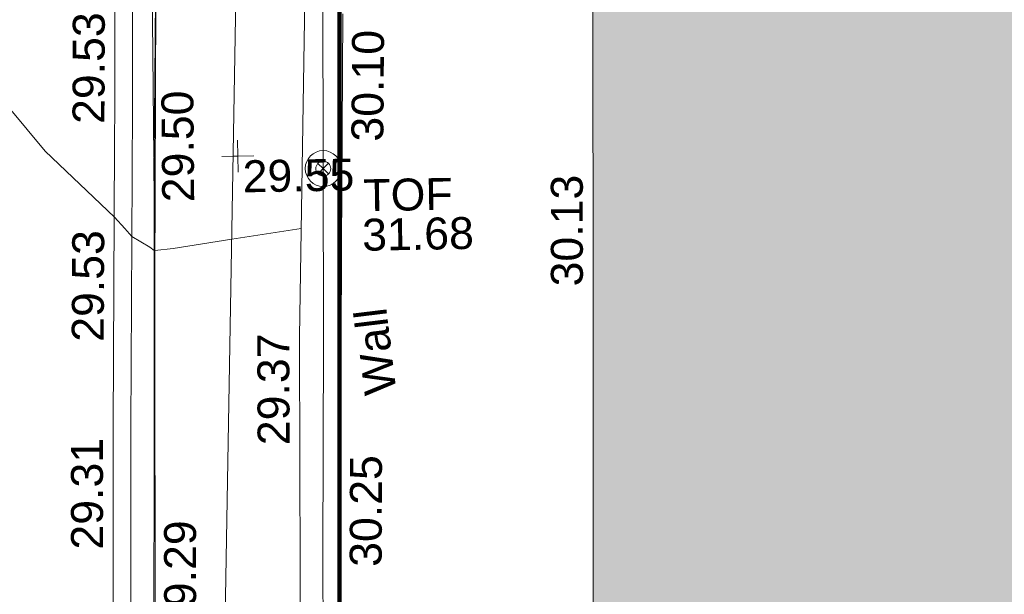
# Model space of a CAD drawing. Header units: millimetres. Extents: x -287732 to 520720, y -88450 to 287754.
# Tile 239 of 256: x 54517 to 66077, y 50439 to 57184. Entities that reach past the tile are written whole.
import ezdxf

# ---------------------------------------------------------------- set-up
doc = ezdxf.new("R2010")
doc.units = ezdxf.units.MM
doc.linetypes.add('IMPORT-UG_ELEC_STREET LIGHTING_QLB2 _2_', pattern=[2700, 1500, -300.0000000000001, 0, -250, 150, -300.0000000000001, 0, -200])
for name, color, linetype, lineweight, true_color in [('00__TOPO__TOP_OF_FENCE_SYMBOL', 7, 'Continuous', 9, 0x666666), ('00_UAV_BUILDING_OUTLINE', 5, 'Continuous', 9, 0x0000ff), ('00_UAV_FENCE_2D', 7, 'Continuous', 9, 0x264c2f), ('00_UAV_LEVEL_SPOT', 7, 'Continuous', 9, 0x666666), ('00_UAV_ROAD_MARKING_YELLOW_CONTINUOUS', 40, 'Continuous', 9, 0xffbf00), ('00_UAV_TOP_OF_FENCE', 6, 'Continuous', 9, 0xff00ff), ('00_UAV_WALL', 7, 'Continuous', 9, 0x7c00a5), ('01_DTM_CONTOUR_MNR', 7, 'Continuous', 9, 0xa5a552), ('12333-PUM-2D-U-0001-C01 - Rev2_REVIT IMPORT_dwg', 7, 'Continuous', 9, 0x767676), ('A_RHA_Line', 7, 'Continuous', 9, 0x00a600)]:
    doc.layers.add(name, color=color, linetype=linetype, lineweight=lineweight, true_color=true_color)
for name, color, linetype, lineweight in [('00_UAV_ROAD_EDGE', 7, 'Continuous', 9), ('A_RHA_Detail', 7, 'Continuous', 9), ('A_RHA_Floor', 7, 'Continuous', 9)]:
    doc.layers.add(name, color=color, linetype=linetype, lineweight=lineweight)
doc.styles.add('Swis721 Lt BT_2', font='swissl.ttf', dxfattribs={"height": 375})

# ---------------------------------------------------------------- blocks, each defined once
blk = doc.blocks.new('12333-PUM-2D-U-0001-C01 - Rev2_REVIT IMPORT_dwg_MSL_Node_LineworkTOF-2077248-Site Location Plan Proposed')
at = {"layer": '00__TOPO__TOP_OF_FENCE_SYMBOL', "color": 254, "true_color": 0xcccccc, "flags": 128}
for points in [[(165.3591892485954, 165.3591892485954), (0, 0), (-165.3591892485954, 165.3591892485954)], [(165.3591892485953, -165.3591892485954), (0, 0), (-165.3591892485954, -165.3591892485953)]]:
    blk.add_lwpolyline(points, dxfattribs=at)
at = {"layer": '00__TOPO__TOP_OF_FENCE_SYMBOL', "color": 254, "true_color": 0xcccccc}
for radius in [562.5594001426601, 233.853208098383]:
    blk.add_circle((0, 0), radius, dxfattribs=at)
blk = doc.blocks.new('12333-PUM-2D-U-0001-C01 - Rev2_REVIT IMPORT_dwg_UAV-V203-Site Location Plan Proposed')
at = {"layer": '00_UAV_LEVEL_SPOT', "color": 254, "true_color": 0xeaeaea}
blk.add_line((-145.5463075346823, 1.386069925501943e-10), (-499.9999999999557, 1.386069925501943e-10), dxfattribs=at)
at = {"layer": '00_UAV_LEVEL_SPOT', "color": 254, "true_color": 0xcccccc, "flags": 128}
for points in [[(500.0000000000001, 0), (0, 0), (0, 500.0000000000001)], [(1.386069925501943e-10, -499.9999999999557), (1.386069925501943e-10, 1.386069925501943e-10), (-145.5463075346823, 1.386069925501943e-10)]]:
    blk.add_lwpolyline(points, dxfattribs=at)
blk = doc.blocks.new('12333-PUM-2D-U-0001-C01 - Rev2_REVIT IMPORT_dwg_MGS62954_T2_Galway_ITM_3d_Rev1-2077680-Site Location Plan Proposed')
at = {"layer": '00_UAV_FENCE_2D', "color": 254, "true_color": 0xcccccc, "flags": 128}
blk.add_lwpolyline([(533990964.1186976, 725596634.5562297), (533987912.7885001, 725596664.6665002), (533983992.7885001, 725596759.6665001), (533978558.7885, 725596850.6665001), (533974087.7885002, 725596902.6665001), (533969196.7885, 725596983.6665001), (533963895.7885001, 725597063.6665001), (533960784.0595002, 725597139.8885002), (533960859.0595002, 725601247.8885001), (533960914.0595002, 725605285.8885002), (533960967.7425002, 725607837.8120002), (533961063.7425001, 725613958.8120003), (533961090.6646549, 725616194.2439687)], dxfattribs=at)
at = {"layer": '00_UAV_ROAD_EDGE', "color": 254, "true_color": 0xeaeaea}
blk.add_line((533959006.8979946, 725609458.490965), (533959011.5159281, 725609995.5294762), dxfattribs=at)
at = {"layer": '00_UAV_ROAD_EDGE', "color": 254, "true_color": 0xeaeaea, "flags": 128}
for points in [[(533959011.5705748, 725610001.8845565), (533959032.3925, 725612423.3520001), (533959063.6566026, 725614067.5969732), (533959070.7222597, 725614439.1947522)], [(533958875.3313907, 725601184.1519535), (533958899.3925, 725602482.3520001), (533958925.7706878, 725604077.5662371), (533958998.3925002, 725608469.3520001), (533958998.5640885, 725608489.3067082)]]:
    blk.add_lwpolyline(points, dxfattribs=at)
at = {"layer": '00_UAV_ROAD_EDGE', "color": 254, "true_color": 0xcccccc, "flags": 128}
blk.add_lwpolyline([(533958998.5640885, 725608489.3067082), (533959003.5785396, 725609072.4578707), (533959006.8979946, 725609458.490965)], dxfattribs=at)
at = {"layer": '00_UAV_ROAD_MARKING_YELLOW_CONTINUOUS', "color": 254, "true_color": 0xeaeaea, "flags": 128}
for points in [[(533958832.779637, 725613728.3943529), (533958773.7796368, 725610647.394353), (533958754.2971504, 725609785.8606826), (533958687.7796368, 725606844.3943532), (533958653.3473029, 725604791.6533731), (533958627.7796369, 725603267.394353), (533958603.8727623, 725601149.8248274)], [(533958400.0709427, 725601477.2762069), (533958420.313832, 725603270.3054502), (533958451.9863532, 725605158.515595), (533958480.3335288, 725606848.4797163), (533958555.0513247, 725610152.5701576), (533958566.3390992, 725610651.7260462), (533958625.3254521, 725613732.013396)]]:
    blk.add_lwpolyline(points, dxfattribs=at)
at = {"layer": '00_UAV_WALL', "color": 254, "true_color": 0xcccccc, "flags": 128}
for points in [[(533990956.7620292, 725596423.3956015), (533988198.7885001, 725596496.6665002), (533986008.5859736, 725596530.3464565), (533983841.7885001, 725596563.6665001), (533981010.8676288, 725596590.0782342), (533979768.7885001, 725596601.6665001), (533976012.6309975, 725596642.7138414), (533974003.7885002, 725596664.6665002), (533971014.287743, 725596725.5752472), (533969193.7885, 725596762.6665001), (533966015.4047054, 725596816.581451), (533964300.7885002, 725596845.6665001), (533961016.0061924, 725596867.9222397), (533960499.0436472, 725596871.4248718), (533960590.133504, 725601352.1082282), (533960596.1900002, 725601650.0255003), (533960664.1329563, 725606346.3936038), (533960686.1900002, 725607871.0255002), (533960802.279188, 725611338.7042763), (533960834.8385002, 725612311.2775003)], [(533961262.7147147, 725611649.9304314), (533961196.1900002, 725608915.0255), (533961150.0219418, 725606653.3536563), (533961114.1900003, 725604898.0255003), (533961061.6929858, 725601654.8766059), (533961051.1900001, 725601006.0255003), (533960995.7885, 725597359.6665001)]]:
    blk.add_lwpolyline(points, dxfattribs=at)
at = {"layer": '01_DTM_CONTOUR_MNR', "color": 254, "true_color": 0xcccccc}
blk.add_line((533960728.6658965, 725609139.8151885), (533959911.5081909, 725609026.6154559), dxfattribs=at)
at = {"layer": '01_DTM_CONTOUR_MNR', "color": 254, "true_color": 0xeaeaea, "flags": 128}
for points in [[(533958997.7365229, 725608911.7271248), (533958949.5136126, 725608948.5231512), (533958740.0000001, 725609080.0000002), (533958657.3264858, 725609173.5884308), (533958540.0000001, 725609310.0000004), (533957738.85035, 725610097.3283256), (533956719.021981, 725611362.99457), (533956114.0993571, 725612100.7750337), (533955336.015036, 725612723.4965209), (533955183.1609159, 725612818.3236567), (533954948.2491391, 725612953.1285881), (533954497.3181946, 725613222.2364635), (533954075.9053629, 725613528.3036281), (533953550.0000002, 725613950.0000004), (533953390.0000001, 725614080.0000001), (533953300.0000001, 725614390), (533953245.856407, 725614400.4224281)], [(533959911.5081909, 725609026.6154559), (533959219.5828383, 725608930.7639885), (533959007.1864613, 725608910.6795597)]]:
    blk.add_lwpolyline(points, dxfattribs=at)
at = {"xscale": 0.375, "yscale": 0.375, "zscale": 0.375}
for name, p in [('12333-PUM-2D-U-0001-C01 - Rev2_REVIT IMPORT_dwg_UAV-V203-Site Location Plan Proposed', (533960000.0000001, 725610000)), ('12333-PUM-2D-U-0001-C01 - Rev2_REVIT IMPORT_dwg_MSL_Node_LineworkTOF-2077248-Site Location Plan Proposed', (533960999.4015907, 725609836.8596339))]:
    blk.add_blockref(name, p, dxfattribs=at)
at = {"layer": '00_UAV_BUILDING_OUTLINE', "color": 251, "true_color": 0x666666, "insert": (533963647.5830796, 725608407.4534109), "char_height": 375, "width": 1495.902363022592, "attachment_point": 1, "rotation": 89.02410562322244, "line_spacing_factor": 1.005061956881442, "style": 'Swis721 Lt BT_2'}
blk.add_mtext('30.13', dxfattribs=at)
at = {"layer": '00_UAV_LEVEL_SPOT', "insert": (533960051.8765643, 725609949.1441548), "char_height": 375, "width": 1495.902363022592, "attachment_point": 1, "line_spacing_factor": 1.005061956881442, "style": 'Swis721 Lt BT_2'}
blk.add_mtext('29.55', dxfattribs=at)
at = {"layer": '00_UAV_ROAD_EDGE', "color": 251, "true_color": 0x666666, "char_height": 375, "width": 1495.902363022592, "attachment_point": 1, "line_spacing_factor": 1.005061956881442, "style": 'Swis721 Lt BT_2'}
for s, insert, rotation in [('29.50', (533959103.0117916, 725609473.4223086), 89.507332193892), ('29.29', (533959037.3164892, 725604429.9731948), 89.05265320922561)]:
    blk.add_mtext(s, dxfattribs=dict(at, insert=insert, rotation=rotation))
at = {"layer": '00_UAV_ROAD_MARKING_YELLOW_CONTINUOUS', "color": 251, "true_color": 0x666666, "char_height": 375, "width": 1495.902363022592, "attachment_point": 1, "line_spacing_factor": 1.005061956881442, "style": 'Swis721 Lt BT_2'}
for s, insert, rotation in [('29.53', (533958065.1486592, 725610412.8541235), 88.80380237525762), ('29.53', (533958011.4734232, 725607856.5143775), 88.70454973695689), ('29.31', (533957961.0192683, 725605416.7861624), 89.03902030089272)]:
    blk.add_mtext(s, dxfattribs=dict(at, insert=insert, rotation=rotation))
at = {"layer": '00_UAV_TOP_OF_FENCE', "color": 251, "true_color": 0x666666, "char_height": 375, "attachment_point": 1, "line_spacing_factor": 1.005061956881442, "style": 'Swis721 Lt BT_2'}
for s, insert, width in [('TOF', (533961465.1254897, 725609702.4236945), 1163.479615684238), ('31.68', (533961442.7018479, 725609239.0469897), 1495.902363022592)]:
    blk.add_mtext(s, dxfattribs=dict(at, insert=insert, width=width))
at = {"layer": '00_UAV_WALL', "color": 251, "true_color": 0x666666, "char_height": 375, "attachment_point": 1, "line_spacing_factor": 1.005061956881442, "style": 'Swis721 Lt BT_2'}
for s, insert, width, rotation in [('30.10', (533961335.1447805, 725610149.5075347), 1495.902363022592, 88.60659364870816), ('Wall', (533961441.2127747, 725607153.8128628), 1130.237340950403, 95.95020533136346), ('29.37', (533960172.5715688, 725606603.5312458), 1495.902363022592, 89.1711524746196), ('30.25', (533961228.415491, 725605158.0614204), 1495.902363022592, 88.83056970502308)]:
    blk.add_mtext(s, dxfattribs=dict(at, insert=insert, width=width, rotation=rotation))
blk = doc.blocks.new('12333-PUM-2D-U-0001-C01 - Rev2_REVIT IMPORT_dwg-1620468-Site Location Plan Proposed')
blk.add_blockref('12333-PUM-2D-U-0001-C01 - Rev2_REVIT IMPORT_dwg_MGS62954_T2_Galway_ITM_3d_Rev1-2077680-Site Location Plan Proposed', (-533641079.6498471, -725615854.3561786))

msp = doc.modelspace()

# ---------------------------------------------------------------- hatches: boundary and pattern name
at = {"layer": 'A_RHA_Detail', "true_color": 0xc0c0c0}
h = msp.add_hatch(color=9, dxfattribs=at)
h.paths.add_polyline_path([(-80880.60083809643, -68502.79057078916), (-80400.865924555, -68483.41509113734), (-80400.865924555, -62984.64684185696), (-24474.85765177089, -63009.32043784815), (-24456.14471271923, -50840.30023858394), (-36622.55041039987, -50831.65104353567), (-36622.55041039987, -44228.57792613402), (-50959.0526582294, -44218.38599194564), (-50959.0526582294, -42573.78171514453), (-54563.9325804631, -42571.21897729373), (-54565.69773352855, -45054.17447474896), (-92408.82109321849, -45027.27149621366), (-92411.78875845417, -49201.74309222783), (-100061.9988811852, -49201.74309222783), (-100052.2214449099, -64852.82557838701), (-86120.90825229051, -64852.82557838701), (-86092.1662649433, -62957.90041523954), (-84861.10047608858, -62957.90041523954), (-84854.79052929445, -68240.109737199), (-80870.60226892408, -68240.10973722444)])
h.paths.add_polyline_path([(-137238.9269902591, -68461.9384092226), (-132719.7426408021, -68433.0633692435), (-132847.0731201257, -62850.04282283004), (-130454.6837966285, -62916.63108078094), (-130498.2830220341, -61355.85393642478), (-117581.136331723, -61423.42893438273), (-117492.3908565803, -49183.91309190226), (-125136.5200282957, -49178.47881952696), (-125133.572703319, -45032.61887136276), (-163007.1824077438, -45005.6942194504), (-163007.1824076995, -44090.2963411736), (-163123.8521269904, -44090.21339942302), (-163122.6389897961, -42383.75184302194), (-166563.8543419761, -42383.75184298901), (-166565.034908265, -44044.39824208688), (-193158.4656786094, -44025.49275805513), (-193195.152889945, -62863.65652504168), (-137269.7106414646, -62916.63108078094), (-137254.3708868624, -65679.90523788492)])
h.paths.add_polyline_path([(120310.9497607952, -32334.28230164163), (120312.4652266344, -31610.73011961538), (133451.2244789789, -31638.24899384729), (133469.2230092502, -19717.98315780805), (121295.7536929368, -19692.48606430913), (121319.8434528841, -8190.941560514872), (112277.0825930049, -8172.001674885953), (112263.1770823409, -14811.1234547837), (78285.85310969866, -14739.95861438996), (78292.82277619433, -8167.077575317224), (75241.99098605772, -8160.673431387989), (69355.76844233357, -8152.931592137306), (69353.6659720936, -9156.74635762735), (68372.60878945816, -9154.691552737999), (68372.60878945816, -13705.52853215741), (69333.7233474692, -13707.54156770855), (69325.07112547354, -16249.53369228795), (66623.4489111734, -16249.53369228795), (66619.79243935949, -17995.29925530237), (65989.07757494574, -17995.2992552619), (65985.44262772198, -19730.78799483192), (57152.23993377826, -19712.28702421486), (57127.42535098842, -31559.89463417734), (70277.87165424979, -31587.43801817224), (70277.87165431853, -32271.7414715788), (78263.96947909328, -32285.12944888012), (78266.62661740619, -31019.79372153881), (112335.8856506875, -31091.15111860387), (112335.8856506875, -32317.57330553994), (119781.4233959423, -32333.17321913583)])
h.paths.add_polyline_path([(7503.717409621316, -1791.439263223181), (15482.43097392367, -674.0213231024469), (15484.0826588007, 148.1327206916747), (56188.28042539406, 205.5276654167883), (56155.84326007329, 14338.3166313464), (18016.62665935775, 14236.48149539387), (17967.9025208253, 34313.18372071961), (21727.10644863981, 34324.0692624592), (21708.90974962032, 40608.10218321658), (18009.66447159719, 40608.10218321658), (17995.54603706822, 45483.75063442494), (9770.084204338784, 45420.6329473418), (3966.213879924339, 45446.76585222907), (3984.771235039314, 14176.56786832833), (1023.062455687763, 14176.56786837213), (-276.5134647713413, 14190.52623461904), (-231.6790044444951, 5968.135265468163), (-226.4491536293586, 193.7444677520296), (553.0869992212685, 183.4716499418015), (7477.609307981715, 143.2867586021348), (7488.638446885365, -674.0213231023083)])
h.paths.add_polyline_path([(77755.59663317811, 53.47451145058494), (77729.51881611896, 1699.844979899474), (94464.47132486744, 1659.976083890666), (94606.37913471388, 17991.390236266), (88810.4190114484, 18015.03260816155), (88799.89418497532, 14436.74271609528), (69413.88950349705, 14457.8773889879), (69377.35724448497, 99.62816357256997), (75241.99098605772, 67.32134432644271)])
h.paths.add_polyline_path([(61252.12079701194, 46453.95617366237), (105774.7348988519, 46472.68783506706), (105768.2642198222, 61852.61234306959), (92285.13876309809, 61852.61234306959), (92308.59670399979, 65784.30757140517), (96107.4668000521, 65767.60445243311), (96059.68081117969, 75209.20847378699), (101084.8427276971, 75071.88872764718), (104988.0046543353, 74765.36560406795), (108403.6894220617, 74363.8408943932), (112009.2703903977, 73787.25420861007), (115645.3524815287, 73049.69667206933), (116890.8108051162, 72761.69136252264), (120208.9929833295, 71893.18353872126), (120865.241739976, 71703.68484519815), (124135.6329506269, 70669.67317906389), (127435.6253142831, 69480.50055823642), (127820.4368670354, 69394.93141813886), (128274.3081769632, 69331.69585753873), (128731.8791144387, 69306.66104516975), (129189.9401488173, 69320.00258290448), (129645.2782985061, 69371.62688826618), (130094.6997111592, 69461.17185603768), (130535.0520071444, 69588.00939074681), (130963.246434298, 69751.24981927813), (131376.2795165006, 69949.74812590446), (131771.2541232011, 70182.11198903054), (132162.5575600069, 70460.5404660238), (132496.0921583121, 70741.69081113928), (132820.871367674, 71064.98072578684), (133117.4593294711, 71414.31364272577), (133383.77568926, 71787.23923950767), (133616.5473239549, 72178.5372844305), (133817.1647262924, 72590.54524898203), (133982.6025969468, 73017.89547513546), (134111.7005086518, 73457.59040801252), (134203.5529320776, 73906.54590458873), (134257.5155883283, 74361.61286216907), (134272.5462649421, 74819.5993153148), (134250.5259875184, 75277.29281745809), (134189.6227572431, 75731.48297747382), (134090.9274700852, 76178.98397757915), (133955.1324028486, 76616.65691993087), (133783.1900598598, 77041.43184345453), (133576.3064937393, 77450.32925647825), (133335.932843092, 77840.48103920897), (133063.7551572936, 78209.15055532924), (132761.6825665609, 78553.75185442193), (132431.8338935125, 78871.8678050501), (132076.5227905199, 79161.26705197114), (131698.2415080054, 79419.91966861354), (131299.6434187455, 79646.01139197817), (131093.5942456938, 79746.34209763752), (132146.0467355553, 83110.22226145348), (122787.7632953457, 86282.54285518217), (121604.3555412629, 82800.3591886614), (117095.9864227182, 83870.84033785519), (116841.9598400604, 83526.35449572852), (116120.5435466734, 91221.93611972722), (110237.7341284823, 91274.27491021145), (110194.3680786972, 90435.39030214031), (104988.0046543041, 90486.49901390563), (104973.2761846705, 94309.82427956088), (103746.1314668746, 94309.8242795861), (103839.9937121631, 122852.1474271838), (96365.09202306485, 122931.9599470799), (96350.3400238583, 123952.4168585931), (104555.5505249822, 123902.1925226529), (104607.3234458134, 120248.5396156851), (125502.5015002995, 120134.1933400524), (125662.0200253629, 137657.3796882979), (114479.5865733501, 137699.2256881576), (114382.306264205, 129149.9458158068), (104644.159003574, 129187.9975073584), (104577.9931702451, 126217.3903144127), (101184.4926406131, 126159.1566967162), (101264.6166812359, 135959.2655565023), (89967.23178808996, 135988.8856164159), (89927.63362986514, 125823.6463181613), (93630.53562302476, 125840.7948842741), (93580.65688892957, 122931.9599470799), (88697.38835376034, 122904.7310126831), (88679.3898954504, 95739.09143775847), (86378.25848996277, 95739.09143775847), (86378.18187189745, 96178.1008337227), (83279.50743284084, 96200.92083327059), (83273.62493422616, 95735.74732133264), (70169.67509619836, 95733.22421950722), (70166.26842742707, 96272.07409347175), (66674.99731294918, 96257.14073655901), (66654.74538556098, 95755.71092136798), (65784.77231079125, 95755.71092136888), (65887.65094984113, 117470.630565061), (53473.3427162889, 117487.9046429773), (53434.44066309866, 98570.46349063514), (40649.41626916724, 98570.46349063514), (40610.16711559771, 94406.01479078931), (38853.82372868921, 94410.36303440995), (38848.65589191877, 89463.65332729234), (40612.46601912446, 89518.45976927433), (40665.38257362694, 86257.73741128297), (38372.19584460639, 86305.72309285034), (38369.79374539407, 76901.0507917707), (50937.9512507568, 76944.40198294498), (50922.88567286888, 74598.78180889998), (56484.9061132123, 74588.85093771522), (56484.9061132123, 75194.85181995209), (92465.4037153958, 75233.0258166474), (92645.92783662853, 71766.64845094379), (89810.55521366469, 69362.83965827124), (85313.16173974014, 69360.94750420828), (85313.16173974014, 66907.4050808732), (75210.14498263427, 66903.15451589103), (75210.14498263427, 63815.70944550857), (70819.40014309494, 63815.70999200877), (70819.21601505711, 64253.35708059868), (69456.83415683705, 64253.35708059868), (69455.7195737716, 66901.99623166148), (61303.32856759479, 66898.5668068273), (61304.56054988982, 63970.32021231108), (70500.41048208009, 63970.32021219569), (70500.4088543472, 61852.59006207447), (61245.6438848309, 61848.69637488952), (61252.03558504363, 46656.49344428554)])
h.paths.add_polyline_path([(-17153.16561239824, 48569.32684293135), (-17153.16561224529, 60770.38083685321), (-29362.88357759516, 60774.70428694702), (-29362.88357759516, 67399.20394580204), (-43507.24466814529, 67405.01911303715), (-43488.5313307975, 69093.07334175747), (-45766.41866231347, 69109.32868388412), (-45794.3462003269, 67405.01911303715), (-47272.11273194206, 67404.2124544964), (-47272.44887633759, 66454.91798908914), (-86004.56386332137, 66468.63299519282), (-86006.66970787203, 60521.58362721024), (-92662.87722510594, 60521.58362721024), (-92665.2138765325, 50184.35611932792), (-79752.0168396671, 50179.78309939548), (-79752.016597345, 48591.4932381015), (-17157.7163123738, 48569.32845417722)])
h.paths.add_polyline_path([(-201056.4185878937, 48628.75479108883), (-138377.9751621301, 48634.64535779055), (-138377.9751621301, 50133.28201003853), (-125467.710581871, 50134.49626164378), (-125468.6909603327, 60566.1903686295), (-132186.8595614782, 60565.86652591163), (-132187.4203588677, 66533.0197876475), (-170643.3098734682, 66805.61809689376), (-170643.3098732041, 67738.78475848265), (-200340.0100486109, 67488.93693764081), (-200348.7171487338, 60827.78025104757), (-201057.5650552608, 60827.71357558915), (-201056.6510294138, 51102.04313372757)])
h.paths.add_polyline_path([(-240051.5126725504, 54769.19491160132), (-239444.490259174, 54811.10754483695), (-239186.5396223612, 54841.92927608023), (-238764.8191577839, 54940.98166103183), (-238382.4735933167, 55122.46891388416), (-237990.3402229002, 55354.87497234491), (-237269.2031023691, 55936.21515020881), (-237032.4836384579, 56225.56611516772), (-236793.0039602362, 56569.31473944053), (-236554.5880578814, 57004.26389721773), (-236432.7219585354, 57267.46508908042), (-236300.081527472, 57753.26238983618), (-236250.7285154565, 58017.17885684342), (-236235.6490609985, 58516.21786804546), (-236233.2538429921, 58987.85640053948), (-236213.7029795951, 59823.48083769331), (-236363.8287855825, 59820.86038205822), (-236634.0279869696, 60698.06075827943), (-236391.9547756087, 61432.19726339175), (-236225.4740089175, 61435.10319600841), (-236201.6036569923, 62637.68779596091), (-232563.5271750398, 62639.28734435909), (-232563.5271750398, 63049.03842404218), (-232732.1945866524, 63049.15302218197), (-232860.1521277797, 63457.95890274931), (-232731.606808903, 63914.24862697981), (-232560.8209656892, 63914.24862697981), (-232515.1276847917, 70598.00033009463), (-240628.6947849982, 70598.85496273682), (-240629.7923196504, 72350.98321577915), (-246412.6011212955, 72347.36085933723), (-246412.6011212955, 70616.45923936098), (-254449.5805725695, 70618.60952619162), (-254454.637144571, 70754.06491720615), (-254469.7140363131, 73191.66276250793), (-263883.2532625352, 73267.83063688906), (-263902.4181505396, 68260.74348553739), (-263714.8217520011, 68259.82096572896), (-263552.9672900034, 67819.65434396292), (-263719.0883117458, 67392.2068408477), (-263913.6298699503, 67392.20684284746), (-263956.7001913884, 58633.76423459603), (-260181.1963171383, 58611.22607638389), (-260192.3146983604, 56354.25111579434), (-257184.684388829, 56339.46086021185), (-257213.4419957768, 57092.93866021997), (-257338.5163846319, 57093.27331223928), (-257471.0109294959, 57531.74572308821), (-257338.5163845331, 58062.22513696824), (-257203.4956297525, 58064.06881289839), (-257173.5751889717, 58598.54056692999), (-256478.2273617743, 58575.27357994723), (-256478.2273617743, 58788.51859473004), (-256013.0091299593, 58911.92701534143), (-255397.0786664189, 58780.99767617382), (-255397.0786664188, 58595.982422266), (-243809.885361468, 58585.92793201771), (-243805.3570672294, 58352.04527760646), (-243740.939469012, 57884.52572680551), (-243619.0830608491, 57421.84877545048), (-243424.3877545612, 56943.65915412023), (-243247.1437899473, 56608.24157713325), (-243003.0710579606, 56249.99021479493), (-242732.2093200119, 55932.75703082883), (-242371.7230178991, 55603.12658811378), (-242141.255125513, 55424.88676767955), (-241804.9643037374, 55216.88439822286), (-241529.4640827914, 55077.02869055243), (-241100.6275144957, 54917.18295003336), (-240836.2134980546, 54840.82833176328), (-240453.4486195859, 54788.60784130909), (-240218.9578693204, 54777.28227442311)])
h.paths.add_polyline_path([(40276.69022552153, 59895.36417752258), (40328.62676029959, 69196.9439153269), (36588.99968785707, 69217.8245910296), (36619.46637569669, 74674.25962428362), (32264.36460078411, 74687.02318924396), (32233.48293867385, 69156.26826306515), (11916.69390495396, 69269.70959686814), (11966.66200111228, 78218.75165974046), (29087.509017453, 78123.15526808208), (29143.44567205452, 88141.1370047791), (15719.348796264, 88216.09212953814), (15732.60379610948, 90589.9978889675), (4594.294101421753, 90652.19003489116), (4525.129359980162, 78265.12250449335), (10096.76365553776, 78234.01258731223), (10077.43887221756, 74773.03821910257), (4547.641142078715, 74803.91453678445), (4465.579974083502, 60107.1600234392), (19125.89094760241, 60025.30234268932), (19139.86249374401, 62527.53804644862), (31738.59196305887, 62457.19146404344), (31724.55430858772, 59943.11609815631), (38369.79364225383, 59906.01157293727)])
h.paths.add_polyline_path([(-246083.0241259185, 72334.29150213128), (-246083.0594797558, 72334.30275087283), (-246208.2905500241, 72334.29150213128)])
h.paths.add_polyline_path([(-114575.3004830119, 112178.0758695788), (-114575.3246435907, 112178.0758695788), (-114707.2752166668, 115801.5811617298)])
h.paths.add_polyline_path([(-154699.9178765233, 101760.4080976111), (-114382.050333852, 101776.0542914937), (-114382.050333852, 106926.9360164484), (-113755.641395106, 106927.1792101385), (-113757.5507412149, 111847.2721531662), (-114431.6837526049, 111847.2721531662), (-114431.8097758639, 112178.0758695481), (-114575.3004830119, 112178.0758695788), (-114578.9984943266, 121707.2390833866), (-123056.9849702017, 121707.2390833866), (-123068.8201032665, 156452.7036899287), (-119381.2340625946, 156454.1348067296), (-119381.2340625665, 160165.8597952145), (-115501.031452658, 160167.3662801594), (-115503.3750945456, 166206.5793118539), (-132411.7987151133, 166599.6604729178), (-132411.8243278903, 166665.6603411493), (-135275.0124468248, 166664.5490317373), (-135275.0124468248, 166628.1883101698), (-135911.3205076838, 166628.1944502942), (-135911.3479256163, 166352.1604668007), (-152521.1633846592, 166345.7146753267), (-152518.3680955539, 159142.6836790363), (-150699.3133726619, 159117.9265656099), (-150758.5477087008, 122560.691203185), (-151059.2005266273, 122560.691203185), (-151061.0981347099, 121302.4374932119), (-154138.3148337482, 121372.6012653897), (-154138.3148337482, 121865.1834517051), (-154704.3888425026, 121867.2611370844), (-154688.5451973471, 119352.3937021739), (-154745.5933227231, 119352.3715636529), (-154745.5763474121, 118722.1532660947), (-160794.1544526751, 118748.7442832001), (-160794.1544526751, 119410.5425977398), (-163852.1622693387, 119422.408321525), (-163855.0715294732, 118762.2003111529), (-167568.6765459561, 118778.5256058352), (-166634.6619849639, 124395.1277019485), (-166930.050559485, 124500.0918161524), (-167568.6765459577, 124707.6250903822), (-168028.2173235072, 124841.3808647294), (-168630.5006276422, 124991.3056740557), (-169238.2056069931, 125117.4693074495), (-169850.3952285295, 125219.6772876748), (-170466.1255403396, 125297.7720169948), (-171089.11025998, 125351.8553033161), (-171704.4065937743, 125381.1774255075), (-172325.0479971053, 125386.3595015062), (-172782.2248668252, 125374.5832362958), (-173401.7764235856, 125337.4554476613), (-174109.844898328, 125263.4341236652), (-174634.1213722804, 125190.4100126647), (-175245.0145766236, 125080.719099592), (-176047.1958093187, 124895.7675260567), (-176665.4852587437, 124724.7228134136), (-177045.3001228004, 124609.1129151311), (-177631.5127792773, 124405.2077276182), (-176665.4852586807, 118818.5158794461), (-177558.9402083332, 118822.4435768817), (-177662.2853368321, 125263.4341236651), (-176365.3912351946, 126542.9270807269), (-159462.2970490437, 126319.910391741), (-157057.7396790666, 128609.0850976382), (-157060.6673204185, 136153.1661957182), (-158638.8016610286, 137740.2441626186), (-159352.3735831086, 137740.2441626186), (-161634.4140634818, 140201.1078539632), (-168727.9404945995, 140256.8191146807), (-171035.0401161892, 137942.8847305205), (-174184.1459014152, 137942.8847305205), (-176460.1167434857, 140292.2858551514), (-177341.6856934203, 140292.2858551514), (-177341.7113613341, 140358.4281613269), (-183428.5803825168, 140356.0660244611), (-185921.6385985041, 137917.4639994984), (-185921.6385985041, 131757.3091155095), (-186906.8767412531, 131756.9267733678), (-187725.3914540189, 130809.9989183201), (-187724.058890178, 127376.1828148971), (-186481.0281350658, 126304.5577463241), (-186479.4846754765, 122327.2959175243), (-185176.2828158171, 121059.4673825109), (-180304.1129154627, 121059.4673824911), (-180304.1136492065, 118802.0484409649), (-193555.3706955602, 118802.0484409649), (-193555.368699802, 133117.8341649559), (-192593.6442938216, 133118.2073819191), (-192593.6442938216, 134200.8158367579), (-192224.6284783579, 134200.9592041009), (-192225.5653014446, 136615.0101267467), (-192595.0012460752, 136615.0101267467), (-192595.4357332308, 137734.4745165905), (-193589.2709668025, 137734.4746851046), (-193589.2685988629, 147474.570583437), (-193163.2062206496, 147492.8644732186), (-192765.7252967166, 147531.087133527), (-192359.9383250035, 147589.5931622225), (-192199.8207947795, 147616.5827294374), (-191882.7548926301, 147682.9245600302), (-191568.5380070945, 147761.6632019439), (-191257.654638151, 147852.677242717), (-190828.6072909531, 148002.2045655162), (-190647.7999969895, 148070.9514233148), (-190349.7690789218, 148197.8750094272), (-190056.9509284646, 148336.4013817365), (-189769.797051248, 148486.3169427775), (-189405.3590254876, 148698.0567944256), (-189132.906026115, 148873.2749095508), (-188867.542109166, 149059.0543929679), (-188609.6764469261, 149255.1087866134), (-188354.9814055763, 149465.3525772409), (-188079.6339208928, 149713.879248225), (-187884.9836199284, 149901.8220103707), (-187545.928247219, 150265.8040604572), (-187446.29984479, 150378.3960832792), (-187241.3270201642, 150629.2310214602), (-187046.3599558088, 150887.9197697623), (-186861.6992771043, 151154.0634500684), (-186546.1373636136, 151669.829875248), (-186524.4196769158, 151707.0632450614), (-163675.2898318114, 151669.829875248), (-163687.5843045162, 148134.07679455), (-157303.6541541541, 148136.492106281), (-157303.6541541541, 155759.91501608), (-157557.4317586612, 155765.0384228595), (-157555.9168973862, 166678.0466575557), (-187009.2021991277, 166699.7464767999), (-187013.0952111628, 162054.4009359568), (-188707.17754695, 162044.5925187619), (-188705.9961892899, 155021.5333641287), (-188737.9999316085, 154650.5326604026), (-188799.0133969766, 154283.1866125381), (-188857.2045401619, 154035.4341107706), (-188966.1106131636, 153679.3368924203), (-189102.6200311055, 153332.8820747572), (-189265.8911675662, 152998.2056672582), (-189454.9174011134, 152677.371060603), (-189645.2484685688, 152421.3220123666), (-189916.9563410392, 152104.2450531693), (-190212.7041973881, 151809.4634871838), (-190530.6686598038, 151538.7947471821), (-190868.8893671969, 151293.9075915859), (-191225.281078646, 151076.3118324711), (-191597.6465194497, 150887.3490191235), (-192092.8415776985, 150682.5621956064), (-192519.2468154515, 150561.8451365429), (-192903.8930791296, 150482.240889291), (-193187.215491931, 150440.8868273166), (-193594.1866364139, 150407.1257787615), (-193594.5952989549, 151459.9895227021), (-205369.2399268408, 151455.4201247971), (-205354.4523517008, 113350.0822379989), (-207187.1580384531, 113349.3710182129), (-207184.3024929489, 105991.0636522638), (-205312.8748221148, 105991.1901500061), (-205311.2362476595, 101769.6553082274), (-175488.6451201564, 101781.2285901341), (-175488.6451201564, 110889.6985621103), (-154703.4627663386, 110897.5679794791), (-154700.2792295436, 102691.5597281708)])
h.paths.add_polyline_path([(193735.9435693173, 113047.8274774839), (208865.0938716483, 114991.0266430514), (208976.1154123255, 114126.6471160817), (216447.8967332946, 115086.3281915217), (216038.7305308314, 118271.9702413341), (232648.5073383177, 120405.3421626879), (233425.993615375, 114352.0734369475), (240632.2017567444, 115277.6440988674), (239854.8412683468, 121329.9334727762), (256406.8682407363, 123455.8879629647), (257091.7572256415, 118089.1198988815), (264572.2871227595, 119040.8180953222), (261877.8350555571, 138524.7609215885), (259178.7147038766, 138221.6086035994), (259197.3483655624, 137439.0084132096), (254686.1480587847, 136897.0007612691), (255412.6810205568, 131314.8303176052), (240852.7447969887, 129522.4514056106), (239771.0426543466, 137918.8519126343), (240649.5822431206, 138010.1984551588), (240062.3063116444, 142776.6750342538), (239165.7694642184, 142685.0143484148), (237630.9646614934, 151018.3171732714), (266172.8791088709, 154560.7889781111), (271297.1876944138, 142612.4006970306), (276531.7397502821, 144861.098714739), (274941.5029779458, 148527.9037281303), (302074.5307653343, 160134.9084326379), (300215.9323773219, 164320.1841173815), (301528.1613272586, 164907.0997989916), (300405.1237791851, 167477.8916353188), (299016.6944531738, 166945.7181824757), (295626.7488506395, 174518.754428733), (294333.0289184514, 177537.1551681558), (287288.8475947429, 174518.754428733), (289427.6893504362, 169661.0163463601), (272956.7816584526, 162557.1203578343), (271943.2187787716, 164897.4305293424), (267016.3118217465, 162764.0369715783), (268502.3094164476, 159357.0430143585), (265200.4029574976, 157946.4096681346), (226856.416695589, 153146.7821792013), (227510.3041274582, 148852.0205334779), (228280.9873165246, 141179.0007483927), (227302.3544112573, 141050.281300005), (227895.3788235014, 136433.1758633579), (228748.5501749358, 136523.8855003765), (229602.3077302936, 128023.7667641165), (217691.2359889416, 126493.8999679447), (217642.3600127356, 126874.433267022), (215138.5007311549, 126552.8357430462), (215194.9980427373, 126112.965074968), (215015.6132226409, 126089.924757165), (214840.9672575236, 127449.66446064), (192258.7012018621, 124549.1816390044), (193486.3576426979, 114991.0266430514)])
h.paths.add_polyline_path([(-78076.24187439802, 117605.5188722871), (-78076.23951902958, 117610.0871211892), (-78070.318122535, 129485.7330792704), (-74723.15926543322, 129478.385255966), (-74723.15926543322, 125435.7860624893), (-48015.64546086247, 125380.0246061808), (-47996.55031653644, 135872.5822179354), (-61198.15919578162, 135901.5630078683), (-74714.72264144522, 135923.5088764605), (-74723.6287602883, 131865.2975510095), (-78070.318122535, 131872.642169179), (-78062.97909487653, 149549.7689430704), (-58292.26570492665, 149541.5607197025), (-58292.26570491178, 148946.2407608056), (-37707.70924046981, 148937.6946533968), (-37703.30827430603, 159740.0672041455), (-44148.26955755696, 159742.7429641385), (-44148.26955755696, 162961.3319174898), (-49829.95437583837, 162961.3319174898), (-49830.92144130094, 160632.0129326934), (-78494.09026625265, 160643.9130440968), (-78494.09026625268, 161615.1537738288), (-78739.225852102, 161615.2555472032), (-78691.7919454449, 168187.9195488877), (-90844.57645036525, 168126.8149079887), (-90962.52567694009, 152686.7636277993), (-89064.97866809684, 152685.9758215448), (-89079.54115380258, 117610.0871211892), (-78374.80218507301, 117605.6428258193)])
h.paths.add_polyline_path([(69254.82576126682, 129235.9722870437), (69259.97086178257, 136167.789247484), (86068.0992678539, 136131.0235193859), (86008.66431381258, 164703.3084147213), (58789.63167882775, 164723.511581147), (58789.63167882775, 170119.2062865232), (54460.1632489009, 170122.4198087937), (54457.21717773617, 166153.279245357), (47042.2151650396, 166158.7829869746), (47041.10931533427, 164668.9097040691), (39173.27935198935, 164674.7495545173), (39172.83712618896, 164078.9539098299), (17014.87910992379, 164095.4005254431), (17002.38841206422, 147267.1142245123), (12659.63471563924, 147267.1142245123), (12653.60087534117, 139137.9291796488), (17031.41608901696, 139134.6797717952), (17024.5879174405, 129935.3194463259), (39191.34773726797, 129918.8662983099), (39191.34773726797, 129258.2867272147), (69014.0340609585, 129236.1510132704)])
h.paths.add_polyline_path([(39265.62356917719, 139467.8223435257), (33050.91021530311, 139484.1586867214), (33087.56357182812, 153427.9220784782), (39277.60130889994, 153411.6505991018), (39277.60130890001, 152830.3127277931), (43058.29603858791, 152820.3745823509), (43024.83899408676, 140092.5601633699), (39267.2657899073, 140092.5601633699)])
h.paths.add_polyline_path([(1979.548949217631, 189123.2414339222), (18699.10403225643, 189180.0465563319), (18678.46874730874, 195253.6675675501), (24349.02704561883, 195272.9334348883), (24334.96888372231, 199550.7690688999), (28829.78348974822, 199566.0403168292), (28798.3577216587, 208815.6446464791), (24334.949615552, 208806.151404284), (24333.90624841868, 209113.2475694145), (16811.59093053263, 209087.6903002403), (16806.58456499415, 208843.5909093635), (6772.293057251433, 208809.4991440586), (6797.166076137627, 201488.5780549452), (-8471.058649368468, 201436.7038490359), (-8471.058649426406, 200429.0172028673), (-11856.09020770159, 200417.5164702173), (-11823.72827009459, 190892.3684138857), (-7614.729360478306, 190906.6685966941), (-7614.729360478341, 190170.8290169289), (-4608.619189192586, 190169.2993656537), (-4608.238782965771, 190916.8832264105), (1973.379031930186, 190939.2444180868), (1977.122761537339, 189837.3456693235)])
h.paths.add_polyline_path([(-20506.22133143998, 190640.0286460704), (-20122.28942212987, 206347.1214480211), (-41550.34215551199, 207015.2557957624), (-41462.26177903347, 210449.6195896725), (-31391.41053372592, 210152.0276719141), (-31078.64493155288, 223862.5743669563), (-44305.08575743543, 224230.7972280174), (-44490.79956591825, 211865.5542346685), (-47510.12209648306, 211942.9901385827), (-47722.57925071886, 203659.0205614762), (-47076.06680548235, 203635.3001465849), (-47175.4684425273, 199531.9403872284), (-46801.21126120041, 199520.4703269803), (-46873.68175963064, 195478.5899481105), (-44600.40472248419, 195425.2559779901), (-44685.88459507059, 192243.2795180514), (-38073.99929115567, 192135.6564362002), (-38104.39995468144, 191126.972250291), (-21537.79264466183, 190668.5723412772)])
h.paths.add_polyline_path([(16801.02360973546, 195961.500137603), (9656.615133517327, 196015.1086063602), (9643.838150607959, 199513.9922857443), (11631.77992468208, 199485.8321209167), (11631.7920940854, 203322.2460456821), (16806.58456511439, 203391.4855728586), (16801.0407710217, 195984.4293109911)])
h.paths.add_polyline_path([(122084.9264926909, 200536.2570557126), (122088.1805162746, 206386.1947929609), (125211.1061638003, 206386.1947929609), (125211.1162733, 206645.8932837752), (126202.7098976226, 206645.8932838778), (126203.0204769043, 207041.0477229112), (130401.4034741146, 206979.0758390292), (130444.2691124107, 209883.280297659), (126202.8383603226, 209945.8832030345), (126203.0204769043, 214624.1281189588), (127364.791950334, 214624.1281190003), (127365.2106673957, 225380.2058567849), (126159.8599207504, 225380.2527798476), (126207.4133336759, 241475.3410923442), (119482.5411291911, 241495.8747898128), (119479.2041949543, 246182.0096278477), (109943.9121324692, 246175.2196735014), (109953.2702601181, 233033.381429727), (115000.5285021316, 233033.3814296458), (114999.579292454, 208653.4991933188), (112026.3032630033, 208653.4991933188), (112024.3519988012, 200538.6761891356), (122024.6079402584, 200536.2715596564)])
h.paths.add_polyline_path([(30087.05071580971, 200986.75440713), (38030.67179071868, 201028.6865660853), (38030.67179071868, 202922.9731660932), (38109.89531492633, 202923.3913649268), (38067.25569096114, 208827.6066631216), (38013.35839378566, 208827.6672237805), (38012.38630971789, 209012.5383931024), (30044.90685988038, 208970.480297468), (30076.83023715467, 202922.9203834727)])
h.paths.add_polyline_path([(195986.2599417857, 205661.5722736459), (202896.8751332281, 206052.0074670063), (202676.8862551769, 209945.7611691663), (195766.2710618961, 209555.3259759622)])
h.paths.add_polyline_path([(-91652.40581580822, 206392.6172135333), (-79454.24421187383, 206432.5105635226), (-79629.29258199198, 238245.6998510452), (-68904.21147484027, 238215.095164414), (-68918.55832832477, 246312.9061543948), (-68918.56040493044, 246314.0782553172), (-68756.515268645, 246312.9061543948), (-68755.20581930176, 246638.9786699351), (-79620.07671794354, 246651.3624133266), (-79606.5628449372, 247343.5411849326), (-82154.50636787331, 247318.0695596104), (-82154.50636787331, 247488.1275895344), (-91640.64698348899, 247472.5371040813), (-91638.72040628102, 246846.4753752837), (-131470.3702759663, 246641.42150215), (-131470.3702759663, 250159.5419305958), (-142857.1087886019, 250176.7939677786), (-142864.0554935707, 246220.0701029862), (-165118.8027587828, 246272.3986783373), (-165040.0492656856, 253907.936045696), (-178677.4727934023, 253929.5079730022), (-178699.5521575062, 238176.7234097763), (-138599.3373496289, 238209.4781454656), (-138548.4479938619, 206627.5237025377), (-126646.6702863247, 206572.2299428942), (-126666.6805510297, 234825.8818836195), (-124962.7180531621, 234825.9534805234), (-124969.0241559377, 234688.4891474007), (-91595.61129713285, 234664.3133306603), (-91650.87307429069, 207155.5994723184)])
h.paths.add_polyline_path([(142123.7078574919, 209113.5383730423), (152768.4446292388, 209127.3137314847), (152745.2992288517, 227012.63380935), (142100.5623961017, 226998.8584508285), (142121.8067345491, 210582.5602643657)])
h.paths.add_polyline_path([(168998.8561129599, 209274.9592350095), (169026.8416078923, 226860.3446540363), (161686.6780314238, 226876.6646907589), (161647.6783165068, 209291.3037608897), (168846.6177107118, 209275.2977201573)])
h.paths.add_polyline_path([(49761.46820719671, 218476.5678095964), (49794.00484360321, 223316.1680811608), (41274.07755982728, 223363.4010619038), (41273.58999769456, 223290.8795634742), (32187.30576796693, 223351.9666549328), (32202.10532419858, 225553.2987454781), (20081.83724695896, 225634.7833114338), (20035.26675877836, 218707.7438801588), (31566.33951793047, 218630.2204881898), (31566.12891731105, 218598.8950898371), (49750.1971391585, 218476.6435849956)])
h.paths.add_polyline_path([(162361.9830851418, 234154.05208666), (162366.6425722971, 241589.9129272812), (135261.102696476, 241630.986197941), (135249.088870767, 234197.8735112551), (160249.0277027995, 234157.4671671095)])
h.paths.add_polyline_path([(176458.8604389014, 246709.5724700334), (176516.2484477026, 252173.1529804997), (168884.2833866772, 252253.3171281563), (168934.86529241, 257068.9279575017), (164355.0504715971, 257117.0331241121), (164296.1746742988, 251511.808811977), (164416.8965511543, 251510.5407811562), (164367.8024342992, 246836.573754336), (171460.1142273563, 246762.0779818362)])

# ---------------------------------------------------------------- linework, layer by layer
at = {"layer": 'A_RHA_Floor', "color": 253, "true_color": 0xaaaaaa}
for p, q in [((56152.77208032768, 61948.76004007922), (56094.99484407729, 55563.48279006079)), ((57117.67462364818, 60955.55268454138), (56881.45301627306, 47358.94940881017)), ((56097.54117045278, 51920.9264131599), (56121.84851932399, 60006.03537411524)), ((56094.99484407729, 55563.48279006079), (56097.54117045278, 51920.9264131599))]:
    msp.add_line(p, q, dxfattribs=at)
at = {"layer": 'A_RHA_Floor', "color": 7, "true_color": 0xf1f1f1}
msp.add_line((56097.54117045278, 51920.9264131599), (56086.01867668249, 48088.31520869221), dxfattribs=at)
at = {"layer": 'A_RHA_Line', "color": 7}
for p, q in [((61246.92550687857, 58802.45512259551), (61249.02863376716, 53803.60819555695)), ((61249.02863376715, 53803.60819555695), (61251.13176063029, 48804.76126860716))]:
    msp.add_line(p, q, dxfattribs=at)
at = {"layer": 'A_RHA_Line', "color": 1, "lineweight": 140, "true_color": 0xff0000}
msp.add_line((58270.55521156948, 57984.08758351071), (58270.55521156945, 44402.91055661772), dxfattribs=at)

# ---------------------------------------------------------------- block references
at = {"layer": '12333-PUM-2D-U-0001-C01 - Rev2_REVIT IMPORT_dwg', "color": 254, "linetype": 'IMPORT-UG_ELEC_STREET LIGHTING_QLB2 _2_', "true_color": 0xffd4d4, "rotation": 0.9999999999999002}
msp.add_blockref('12333-PUM-2D-U-0001-C01 - Rev2_REVIT IMPORT_dwg-1620468-Site Location Plan Proposed', (-261895.0770586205, 55869.5817132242), dxfattribs=at)

doc.saveas('drawing.dxf')
